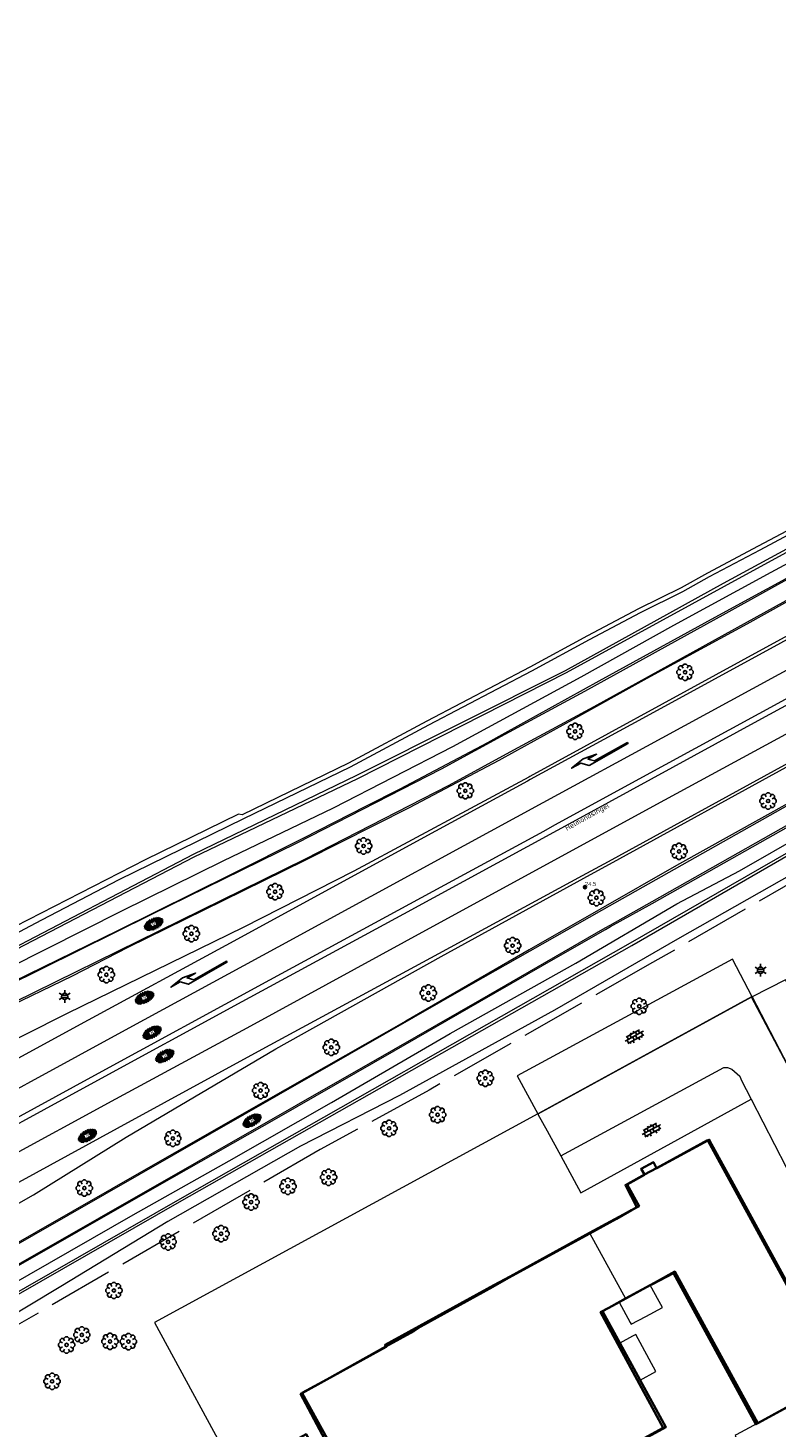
# Model space of a CAD drawing. Header units: metres. Extents: x 181682 to 183922, y 386244 to 387136.
# Tile 47 of 62: x 182992 to 183084, y 386761 to 386932. Entities that reach past the tile are written whole.
import ezdxf
from ezdxf.enums import TextEntityAlignment as Align

# ---------------------------------------------------------------- set-up
doc = ezdxf.new("R2010")
doc.units = ezdxf.units.M
doc.linetypes.add('IE-TERREINAFSCHEIDING', pattern=[10, 8, -2])
for name, color, linetype, lineweight in [('B-WE-GR-BOOM-S', 251, 'Continuous', 25), ('B-WE-IE-TERREINAFSCHEIDING-G', 251, 'IE-TERREINAFSCHEIDING', 18), ('B-WE-KL-ET_LS_OV_LICHTMAST-S', 251, 'Continuous', 25), ('B-WE-OG-TOPOGRAFIE_BEBOUWING-G', 251, 'Continuous', 35), ('B-WE-OG-TOPOGRAFIE_BEBOUWING-GV', 251, 'Continuous', 35), ('B-WE-OG-TOPOGRAFIE_BEBOUWING_LUIFEL-GV', 251, 'Continuous', 18), ('B-WE-OG-TOPOGRAFIE_BEBOUWING_TUSSENMUUR-GV', 251, 'Continuous', 18), ('B-WE-OG-TOPOGRAFIE_TERREIN_AGRARISCH-GV', 251, 'Continuous', 18), ('B-WE-OG-TOPOGRAFIE_WATER-GV', 251, 'Continuous', 18), ('B-WE-OG-TOPOGRAFIE_WEG_PARKEERPLAATS-GV', 251, 'Continuous', 18), ('B-WE-OG-TOPOGRAFIE_WEG_PARKEERPLAATS-SV', 251, 'Continuous', 25), ('B-WE-OG-TOPOGRAFIE_WEG_RIJWEG-GV', 251, 'Continuous', 18), ('B-WE-OG-TOPOGRAFIE_WEG_RIJWEG-SV', 251, 'Continuous', 25), ('B-WE-OG-TOPOGRAFIE_WEG_RIJWIELPAD-GV', 251, 'Continuous', 18), ('B-WE-OG-TOPOGRAFIE_WEG_RIJWIELPAD-SV', 251, 'Continuous', 25), ('B-WE-OG-TOPOGRAFIE_WEG_VERHARD-G', 251, 'Continuous', 18), ('B-WE-VW-MARKERING-G', 251, 'Continuous', 18), ('B-WE-VW-MARKERING_PIJL-S', 251, 'Continuous', 25), ('Label_puntobject', 7, 'Continuous', 25), ('Straatnaam', 7, 'Continuous', 25)]:
    doc.layers.add(name, color=color, linetype=linetype, lineweight=lineweight)
doc.layers.add('B-WE-IE-MEUBILAIR_WEGMEUBILAIR-S', color=251, linetype='Continuous')
doc.styles.add('NLCS-ISO', font='NLCS-ISO.ttf')
doc.styles.add('NLCS-ISO-M250-T18', font='NLCS-ISO.ttf', dxfattribs={"height": 0.45})
doc.styles.get("Standard").update_dxf_attribs({"font": 'arial.ttf'})

# ---------------------------------------------------------------- blocks, each defined once
blk = doc.blocks.new('B-SIE-WEG_LICHTMAST-SO')
at = {"ltscale": 0.1}
for p, q in [((-0.33, 0.19), (-0.67, 0.39)), ((0, 0.39), (0, 0.77)), ((0.33, 0.19), (0.67, 0.39)), ((-0.33, -0.19), (-0.67, -0.39)), ((0, -0.39), (0, -0.77)), ((0.33, -0.19), (0.67, -0.39))]:
    blk.add_line(p, q, dxfattribs=at)
at = {"flags": 128}
for points in [[(-0.35, 0.15), (0.35, 0.15)], [(-0.35, -0.15), (0.35, -0.15)]]:
    blk.add_lwpolyline(points, dxfattribs=at)
at = {"ltscale": 0.1}
blk.add_circle((0, 0), 0.386, dxfattribs=at)
at = {"style": 'NLCS-ISO'}
blk.add_attdef('TYPE', text='', height=0.549, dxfattribs=at).set_placement((0, 0.77), align=Align.BOTTOM_CENTER)
blk = doc.blocks.new('SIE-WEG_PAAL_ALGEMEEN_TYPE_02-SO')
at = {"ltscale": 0.5}
h = blk.add_hatch(color=256, dxfattribs=at)
h.paths.add_polyline_path([(0, 0), (0.1875, 0, 0.41421356), (0, 0.1875)])
h.paths.add_polyline_path([(0, -0.1875), (0, 0), (-0.1875, 0, 0.41421356)])
for p, q in [((-0.1875, 0), (0.1875, 0)), ((0, -0.1875), (0, 0.1875))]:
    blk.add_line(p, q, dxfattribs=at)
blk.add_circle((0, 0), 0.1875, dxfattribs=at)
blk = doc.blocks.new('SGR-BOOM_01')
at = {"layer": 'B-WE-GR-BOOM-S'}
for points in [[(-0.5, 0.25, 0), (-0.75, 0.38, 0), (-1, 0.12, 0), (-1, -0.12, 0), (-0.75, -0.38, 0), (-0.5, -0.25, 0)], [(-0.33, 0.8, 0), (-0.62, 0.8, 0), (-0.8, 0.62, 0), (-0.8, 0.33, 0)], [(0.25, 0.5, 0), (0.38, 0.75, 0), (0.12, 1, 0), (-0.12, 1, 0), (-0.38, 0.75, 0), (-0.25, 0.5, 0)], [(0.8, 0.33, 0), (0.8, 0.62, 0), (0.62, 0.8, 0), (0.33, 0.8, 0)], [(0.5, -0.25, 0), (0.75, -0.38, 0), (1, -0.12, 0), (1, 0.12, 0), (0.75, 0.38, 0), (0.5, 0.25, 0)], [(-0.8, -0.33, 0), (-0.8, -0.62, 0), (-0.62, -0.8, 0), (-0.33, -0.8, 0)], [(-0.25, -0.5, 0), (-0.38, -0.75, 0), (-0.12, -1, 0), (0.12, -1, 0), (0.38, -0.75, 0), (0.25, -0.5, 0)], [(0.33, -0.8, 0), (0.62, -0.8, 0), (0.8, -0.62, 0), (0.8, -0.33, 0)]]:
    blk.add_polyline3d(points, dxfattribs=at)
blk.add_circle((0, 0), 0.2, dxfattribs=at)
blk.add_circle((0, 0), 0.2, dxfattribs=at)
blk = doc.blocks.new('B-SVW-MARKERING_PIJL_RA_7.5')
blk.add_polyline3d([(0, 0, 0), (0, 0.07, 0), (5.45, 0.07, 0), (6.2, -0.68, 0), (7.5, -0.68, 0), (5.7, -0.98, 0), (4, -0.68, 0), (5.2, -0.68, 0), (4.6, -0.08, 0), (0, -0.08, 0)], close=True)
blk = doc.blocks.new('SVH-GESLOTEN-SO')
at = {"linetype": 'Continuous', "lineweight": 0}
for p, q in [((-1.68, -0.04), (-0.19, 0.87)), ((-1.66, 0.12), (0.02, -0.91)), ((-1.63, -0.24), (0.18, 0.87)), ((-1.62, 0.22), (-0.67, 0.81)), ((-1.58, 0.3), (0.36, -0.89)), ((-1.52, -0.4), (-0.45, 0.26)), ((-1.45, 0.44), (-0.45, -0.17)), ((-1.37, -0.53), (-0.45, 0.03)), ((-1.28, 0.57), (-0.45, 0.06)), ((-1.08, 0.67), (-0.45, 0.29)), ((-0.84, 0.76), (-0.1, 0.3)), ((-0.58, 0.82), (0.27, 0.3)), ((-0.44, -0.88), (1.54, 0.34)), ((-0.37, 0.3), (0.5, 0.84)), ((-0.28, 0.87), (1.6, -0.28)), ((-0.12, -0.9), (1.64, 0.17)), ((0, 0.3), (0.77, 0.78)), ((0.08, 0.88), (1.67, -0.1)), ((0.37, 0.3), (1.01, 0.69)), ((0.37, 0.08), (1.22, 0.6)), ((0.37, -0.15), (1.4, 0.48)), ((0.37, 0.24), (1.48, -0.43)), ((0.37, 0.02), (1.32, -0.57)), ((0.52, 0.83), (1.65, 0.14)), ((-1.67, -0.1), (-0.39, -0.88)), ((-1.45, -0.46), (-1.04, -0.72)), ((-1.18, -0.65), (-0.45, -0.2)), ((-0.97, -0.74), (-0.24, -0.3)), ((-0.72, -0.82), (0.13, -0.3)), ((-0.23, -0.3), (0.65, -0.84)), ((0.14, -0.3), (0.91, -0.77)), ((0.27, -0.9), (1.68, -0.04)), ((0.37, -0.21), (1.13, -0.68)), ((0.8, -0.8), (1.57, -0.33))]:
    blk.add_line(p, q, dxfattribs=at)
at = {"linetype": 'Continuous', "lineweight": 0, "style": 'NLCS-ISO'}
blk.add_text('R', height=0.54, dxfattribs=at).set_placement((0, 0), align=Align.MIDDLE_CENTER)
blk = doc.blocks.new('SVH-BSS_OPENGESTRAAT_KL-SO')
for p, q in [((-1.69, 0.09), (-1.59, 0.09)), ((-1.59, 0.09), (-0.02, 0.09)), ((-1.33, -0.44), (-1.33, 0.09)), ((-1.24, 0.61), (-0.02, 0.61)), ((-1.07, 0.09), (-1.07, 0.61)), ((-0.54, 0.09), (-0.54, 0.61)), ((-0.28, 0.61), (-0.28, 0.89)), ((-0.28, -0.44), (-0.28, 0.09)), ((-0.02, 0.61), (1.24, 0.61)), ((-0.02, 0.09), (1.56, 0.09)), ((0.24, 0.61), (0.24, 0.89)), ((0.24, -0.44), (0.24, 0.09)), ((0.51, 0.09), (0.51, 0.61)), ((1.03, 0.09), (1.03, 0.61)), ((1.29, -0.44), (1.29, 0.09)), ((1.56, 0.09), (1.69, 0.09)), ((-1.48, -0.44), (-0.02, -0.44)), ((-1.07, -0.7), (-1.07, -0.44)), ((-0.54, -0.85), (-0.54, -0.44)), ((-0.02, -0.44), (1.48, -0.44)), ((0.51, -0.86), (0.51, -0.44)), ((1.03, -0.71), (1.03, -0.44))]:
    blk.add_line(p, q)

msp = doc.modelspace()

# ---------------------------------------------------------------- linework, layer by layer
at = {"layer": 'B-WE-IE-TERREINAFSCHEIDING-G'}
msp.add_polyline3d([(183088.602, 386829.348, 25.513), (183068.579, 386817.816, 25.596), (183041.197, 386802.19, 25.628), (183027.843, 386794.884, 25.634), (182990.687, 386773.354, 25.563)], dxfattribs=at)
at = {"layer": 'B-WE-OG-TOPOGRAFIE_BEBOUWING-G'}
for points in [[(183061.986, 386756.455, 30.923), (183069.906, 386760.772, 30.971), (183062.213, 386774.956, 30.947), (183063.223, 386775.5, 30.947), (183064.493, 386776.185, 30.948), (183068.314, 386778.245, 30.95), (183068.599, 386778.398, 30.95), (183071.155, 386779.736, 51.174), (183081.27, 386761.206, 51.237), (183081.49, 386761.327, 51.237), (183091.356, 386766.737, 51.234), (183075.363, 386796.014, 51.234), (183075.349, 386796.04, 51.234), (183069.087, 386792.627, 51.234), (183067.595, 386791.813, 51.234)], [(183067.595, 386791.813, 51.234), (183065.264, 386790.543, 51.234), (183066.661, 386787.843, 51.249), (183065.992, 386787.452, 45.822), (183064.165, 386786.385, 31.015), (183060.907, 386784.609, 31.015), (183050.934, 386779.173, 31.015), (183048.991, 386778.068, 30.95), (183040.17, 386773.192, 31.033), (183039.305, 386772.637, 33.973), (183035.904, 386770.742, 33.977), (183028.634, 386766.693, 33.987), (183025.64, 386765.025, 33.991), (183025.44, 386764.914, 33.991), (183028.397, 386759.347, 34.011)]]:
    msp.add_polyline3d(points, dxfattribs=at)
at = {"layer": 'B-WE-OG-TOPOGRAFIE_BEBOUWING-GV'}
msp.add_line((183091.534, 386766.8), (183081.493, 386761.322), dxfattribs=at)
for points in [[(183091.534, 386766.8, 0), (183078.264, 386791.115, 0), (183075.834, 386795.567, 0), (183075.538, 386796.11, 0), (183075.363, 386796.014, 0), (183069.102, 386792.598, 0)], [(183069.102, 386792.598, 0), (183069.087, 386792.627, 0), (183068.69, 386793.358, 0), (183067.195, 386792.548, 0), (183067.595, 386791.813, 0), (183067.609, 386791.787, 0)], [(183067.609, 386791.787, 0), (183065.485, 386790.624, 0), (183066.936, 386787.968, 0), (183065.992, 386787.452, 0), (183060.88, 386784.659, 0)], [(183060.88, 386784.659, 0), (183051.131, 386779.331, 0), (183049.144, 386778.245, 0), (183035.792, 386770.948, 0), (183035.904, 386770.742, 0), (183035.935, 386770.685, 0), (183028.634, 386766.693, 0), (183025.627, 386765.049, 0), (183025.64, 386765.025, 0), (183028.678, 386759.475, 0), (183026.927, 386758.517, 0), (183026.913, 386758.543, 0), (183026.126, 386759.98, 0), (183024.036, 386758.836, 0), (183024.811, 386757.411, 0), (183034.965, 386738.754, 0), (183034.967, 386738.75, 0)], [(183065.272, 386776.62, 0), (183068.823, 386778.56, 0), (183071.328, 386779.928, 0), (183081.49, 386761.327, 0), (183081.493, 386761.322, 0)], [(183034.967, 386738.75, 0), (183058.878, 386751.789, 0), (183061.48, 386753.207, 0), (183061.859, 386753.414, 0), (183060.654, 386755.622, 0), (183070.226, 386760.845, 0), (183067.073, 386766.616, 0), (183066.785, 386767.143, 0), (183062.45, 386775.078, 0), (183063.223, 386775.5, 0), (183065.272, 386776.62, 0)]]:
    msp.add_polyline3d(points, dxfattribs=at)
at = {"layer": 'B-WE-OG-TOPOGRAFIE_BEBOUWING_LUIFEL-GV'}
for points in [[(183064.493, 386776.185, 0), (183065.861, 386773.682, 0), (183065.984, 386773.457, 0), (183067.766, 386774.431, 0), (183069.793, 386775.539, 0), (183069.4, 386776.258, 0), (183068.314, 386778.245, 0), (183068.299, 386778.273, 0), (183065.272, 386776.62, 0), (183064.489, 386776.192, 0), (183064.493, 386776.185, 0)], [(183067.073, 386766.616, 0), (183069.01, 386767.674, 0), (183066.53, 386772.213, 0), (183066.119, 386771.988, 0), (183064.594, 386771.155, 0), (183066.785, 386767.143, 0), (183067.073, 386766.616, 0)]]:
    msp.add_polyline3d(points, dxfattribs=at)
at = {"layer": 'B-WE-OG-TOPOGRAFIE_BEBOUWING_TUSSENMUUR-GV'}
msp.add_line((183067.609, 386791.787), (183069.102, 386792.598), dxfattribs=at)
msp.add_polyline3d([(183060.88, 386784.659, 0), (183060.907, 386784.609, 0), (183065.272, 386776.62, 0)], dxfattribs=at)
at = {"layer": 'B-WE-OG-TOPOGRAFIE_TERREIN_AGRARISCH-GV'}
msp.add_polyline3d([(183089.095, 386872.919, 25.193), (183081.562, 386868.899, 25.225), (183075.327, 386865.598, 25.276), (183072.088, 386863.788, 25.261), (183066.88, 386861.219, 25.335), (183060.606, 386857.89, 25.406), (183053.534, 386854.047, 25.465), (183040.915, 386847.42, 25.427), (183031.318, 386842.261, 25.421), (183018.25, 386835.94, 25.234), (183017.825, 386836.031, 25.827), (183006.391, 386830.417, 26.093), (182980.843, 386817.345, 25.981)], dxfattribs=at)
at = {"layer": 'B-WE-OG-TOPOGRAFIE_WATER-GV'}
for points in [[(183208.601, 386932.446, 24.038), (183184.602, 386919.061, 24.02), (183152.818, 386902.204, 24.086), (183138.485, 386896.111, 23.997), (183123.71, 386889.317, 24.177), (183110.757, 386882.684, 24.217), (183096.609, 386874.814, 24.167), (183077.256, 386864.302, 24.236), (183057.872, 386853.612, 24.156), (183032.299, 386840.776, 24.187), (183012.261, 386831.088, 24.319), (182987.321, 386818.09, 24.266)], [(182987.417, 386817.851, 24.319), (183012.389, 386830.804, 24.293), (183032.47, 386840.417, 24.206), (183058.025, 386853.386, 24.11), (183077.416, 386863.998, 24.222), (183096.567, 386874.472, 24.16), (183110.941, 386882.438, 24.241), (183123.719, 386889.019, 24.158), (183138.614, 386895.765, 24.029), (183152.844, 386901.86, 24.093), (183169.094, 386910.195, 24.058), (183184.632, 386918.824, 24.017), (183208.775, 386932.206, 24.045)], [(183206.326, 386929.038, 25.133), (183199.719, 386925.296, 25.151), (183188.619, 386919.255, 25.136), (183176.38, 386912.405, 25.21), (183165.391, 386906.427, 25.219), (183157.66, 386902.473, 25.184), (183152.781, 386899.89, 25.139), (183149.027, 386898.215, 25.071), (183143.534, 386896.032, 25.124), (183136.527, 386892.995, 25.036), (183130.291, 386890.245, 25.021), (183123.029, 386887.067, 25.006), (183115.308, 386883.281, 25.08), (183102.778, 386876.345, 25.091), (183088.511, 386868.554, 25.08), (183083.105, 386865.659, 24.95), (183071.15, 386859.146, 25.134), (183059.813, 386852.816, 25.058), (183044.08, 386844.27, 25.058), (183029.416, 386836.758, 25.101), (183015.904, 386830.281, 25.08), (183003.484, 386824.139, 25.091), (182989.601, 386817.141, 25.08)], [(183212.111, 386904.232, 24.052), (183197.517, 386894.554, 23.995), (183188.63, 386888.048, 24.044), (183182.385, 386884.319, 24.054), (183157.874, 386870.793, 24.061), (183115.759, 386848.069, 24.102), (183104.738, 386841.944, 24.11), (183092.376, 386835.451, 23.218), (183065.838, 386820.222, 24.207), (183010.622, 386788.812, 24.158), (182953.667, 386756.184, 24.187)], [(182953.788, 386755.946, 24.217), (183010.583, 386788.477, 24.153), (183066.039, 386819.923, 24.197), (183092.867, 386835.393, 24.071), (183104.785, 386841.727, 24.094), (183115.926, 386847.78, 24.085), (183133.063, 386857.174, 24.045), (183157.929, 386870.551, 24.011), (183182.52, 386884.094, 24.057), (183188.759, 386887.703, 24.026), (183197.733, 386894.28, 23.958), (183212.211, 386904.023, 24.01)], [(182974.101, 386769.258, 24.7), (182992.143, 386779.55, 24.789), (183004.905, 386786.896, 24.813), (183016.653, 386793.519, 24.765), (183029.204, 386800.648, 24.768), (183043.792, 386809.115, 24.827), (183059.184, 386817.76, 24.827), (183071.577, 386825.03, 24.973), (183079.243, 386829.094, 25), (183087.384, 386833.744, 25.021), (183095.205, 386838.15, 25.027), (183107.762, 386845.378, 25.041), (183118.182, 386850.933, 25.05), (183128.175, 386856.424, 25.068), (183136.195, 386860.917, 25.11), (183145.957, 386866.324, 25.11), (183155.175, 386871.357, 25.107), (183165.324, 386876.894, 25.11), (183172.818, 386880.849, 25.119), (183180.638, 386885.199, 25.065), (183184.858, 386887.632, 25.11), (183189.734, 386890.972, 25.151), (183195.974, 386895.549, 25.166), (183204.36, 386901.255, 25.187)], [(183202.371, 386894.812, 25.296), (183195.227, 386890.025, 25.196), (183190.478, 386886.972, 25.154), (183183.517, 386882.979, 25.139), (183167.661, 386874.251, 25.157), (183152.747, 386866.14, 25.077), (183138.323, 386858.313, 25.119), (183129.313, 386853.199, 25.258), (183118.14, 386846.844, 25.442), (183105.246, 386839.827, 25.513), (183092.925, 386832.756, 25.575), (183071.64, 386820.681, 25.628), (183056.551, 386811.991, 25.643), (183037.551, 386801.539, 25.581), (183025.416, 386795.302, 25.575), (183009.14, 386786.061, 25.584), (182996.035, 386778.116, 25.563), (182975.125, 386765.527, 25.498)], [(182984.791, 386818.365, 25.418), (182993.703, 386823.081, 25.504), (183003.176, 386827.997, 25.415), (183018.469, 386835.49, 25.234), (183031.546, 386841.815, 25.421), (183041.15, 386846.978, 25.427), (183053.773, 386853.608, 25.465), (183060.842, 386857.45, 25.406), (183067.108, 386860.774, 25.335), (183072.321, 386863.345, 25.261), (183075.566, 386865.159, 25.276), (183081.797, 386868.458, 25.225), (183089.331, 386872.479, 25.193)]]:
    msp.add_polyline3d(points, dxfattribs=at)
at = {"layer": 'B-WE-OG-TOPOGRAFIE_WEG_PARKEERPLAATS-GV'}
for points in [[(183080.798, 386813.609, 0), (183078.391, 386818.226, 0), (183051.973, 386803.918, 0), (183054.521, 386799.274, 0), (183054.536, 386799.247, 0)], [(183107.999, 386758.728, 0), (183096.63, 386793.646, 0), (183084.878, 386815.699, 0), (183080.798, 386813.609, 0)], [(183057.326, 386794.122, 0), (183059.777, 386789.596, 0), (183080.693, 386801.06, 0)]]:
    msp.add_polyline3d(points, dxfattribs=at)
at = {"layer": 'B-WE-OG-TOPOGRAFIE_WEG_RIJWEG-GV'}
for points in [[(183152.125, 386890.341, 25.761), (183146.485, 386887.956, 25.757), (183131.08, 386881.294, 25.675), (183117.859, 386875.445, 25.642), (183114.739, 386873.93, 25.652), (183091.861, 386861.586, 25.616), (183079.399, 386854.795, 25.575), (183053.536, 386840.647, 25.583), (183053.406, 386840.577, 25.583)], [(183060.179, 386828.176, 25.598), (183064.585, 386830.596, 25.602), (183084.971, 386841.786, 25.596), (183085.635, 386842.121, 25.61), (183107.938, 386854.361, 25.645), (183109.215, 386855.011, 25.64), (183129.441, 386866.027, 25.666), (183147.957, 386876.081, 25.678)], [(183053.406, 386840.577, 25.583), (183031.97, 386829.028, 25.539), (183018.397, 386822.134, 25.521), (182996.826, 386811.568, 25.513), (182986.303, 386806.289, 25.472), (182964.154, 386795.106, 25.365), (182957.763, 386792.065, 25.382)], [(182949.503, 386764.695, 25.428), (182969.743, 386776.279, 25.509), (182992.66, 386789.324, 25.535), (183004.053, 386796.411, 25.557), (183022.392, 386807.239, 25.545), (183042.658, 386818.553, 25.583), (183060.179, 386828.176, 25.598)], [(183080.798, 386813.609, 0), (183080.735, 386813.575, 0), (183054.536, 386799.247, 0)], [(183080.798, 386813.609, 0), (183085.758, 386804.08, 0), (183091.196, 386793.632, 0), (183091.312, 386793.41, 0), (183092.144, 386791.703, 0), (183093.669, 386786.842, 0), (183100.543, 386765.783, 0), (183101.905, 386760.539, 0), (183102.733, 386756.527, 0)], [(183057.326, 386794.122, 0), (183077.335, 386804.976, 0), (183077.784, 386804.974, 0), (183078.294, 386804.732, 0), (183079.28, 386803.887, 0), (183079.464, 386803.446, 0), (183080.693, 386801.06, 0)], [(183080.693, 386801.06, 0), (183086.402, 386789.945, 0), (183090.185, 386778.327, 0), (183093.384, 386767.908, 0), (183093.288, 386767.785, 0), (183091.534, 386766.8, 0)], [(183054.536, 386799.247, 0), (183055.674, 386797.173, 0), (183057.326, 386794.122, 0)], [(183081.493, 386761.322, 0), (183078.853, 386759.889, 0), (183078.71, 386759.811, 0), (183079.347, 386758.561, 0), (183074.75, 386756.047, 0)]]:
    msp.add_polyline3d(points, dxfattribs=at)
at = {"layer": 'B-WE-OG-TOPOGRAFIE_WEG_RIJWIELPAD-GV'}
for points in [[(183139.122, 386892.261, 25.323), (183136.348, 386891.156, 25.341), (183127.474, 386887.397, 25.271), (183126.094, 386886.738, 25.288), (183123.7, 386885.62, 25.28), (183121.306, 386884.501, 25.288), (183118.209, 386882.97, 25.262), (183114.572, 386881.176, 25.28), (183110.616, 386879.003, 25.245), (183102.236, 386874.55, 25.227), (183088.963, 386867.107, 25.288), (183076.243, 386860.164, 25.297), (183062, 386852.33, 25.236), (183050.467, 386845.958, 25.258)], [(183051.691, 386843.717, 25.28), (183058.809, 386847.628, 25.315), (183067.922, 386852.69, 25.288), (183080.213, 386859.381, 25.315), (183094.405, 386867.283, 25.402), (183106.063, 386873.681, 25.367), (183115.315, 386878.676, 25.306), (183120.115, 386881.118, 25.332), (183126.807, 386884.317, 25.35), (183132.466, 386886.808, 25.385), (183140.351, 386890.01, 25.403)], [(183149.674, 386872.938, 25.395), (183136.098, 386865.466, 25.379), (183120.367, 386856.807, 25.379), (183101.912, 386846.613, 25.422), (183088.784, 386839.338, 25.414), (183071.509, 386829.731, 25.352), (183062.234, 386824.414, 25.321)], [(183063.426, 386822.229, 25.324), (183068.536, 386825.067, 25.321), (183089.694, 386836.99, 25.365), (183092.906, 386838.808, 25.309), (183105.548, 386845.744, 25.317), (183118.053, 386852.641, 25.344), (183133.272, 386861.025, 25.282), (183147.888, 386869.076, 25.282), (183150.883, 386870.724, 25.288)], [(183050.467, 386845.958, 25.258), (183048.354, 386844.791, 25.262), (183037.59, 386839.078, 25.218), (183033.389, 386836.948, 25.218), (183025.779, 386833.099, 25.21), (183016.902, 386828.635, 25.21), (183002.975, 386821.718, 25.192), (182988.297, 386814.559, 25.183), (182980.195, 386810.611, 25.21), (182971.271, 386806.329, 25.21), (182961.624, 386801.858, 25.175), (182960.82, 386801.474, 25.174)], [(182962.065, 386799.195, 25.279), (182963.104, 386799.688, 25.288), (182976.69, 386806.167, 25.28), (182988.659, 386811.963, 25.227), (182997.441, 386816.214, 25.236), (183004.301, 386819.71, 25.288), (183015.928, 386825.42, 25.323), (183025.986, 386830.376, 25.306), (183038.801, 386836.848, 25.297), (183049.77, 386842.661, 25.271), (183051.691, 386843.717, 25.28)], [(183062.234, 386824.414, 25.321), (183053.475, 386819.393, 25.291), (183038.321, 386810.655, 25.361), (183021.174, 386800.887, 25.291), (183006.78, 386792.645, 25.291), (182993.018, 386784.774, 25.23), (182978.037, 386776.218, 25.23), (182975.428, 386774.726, 25.227)], [(182976.623, 386772.538, 25.148), (182988.507, 386779.371, 25.169), (183007.863, 386790.398, 25.237), (183022.504, 386798.761, 25.153), (183036.916, 386807.017, 25.23), (183047.416, 386813.051, 25.24), (183057.034, 386818.565, 25.245), (183062.82, 386821.893, 25.325), (183063.426, 386822.229, 25.324)]]:
    msp.add_polyline3d(points, dxfattribs=at)
at = {"layer": 'B-WE-OG-TOPOGRAFIE_WEG_VERHARD-G'}
msp.add_polyline3d([(183088.126, 386799.604, 25.958), (183085.758, 386804.08, 25.964), (183080.735, 386813.575, 25.976), (183080.719, 386813.605, 25.976), (183054.686, 386799.364, 26.184), (183054.521, 386799.274, 26.185), (183007.522, 386773.685, 26.383), (183028.22, 386735.594, 26.855)], dxfattribs=at)
at = {"layer": 'B-WE-VW-MARKERING-G'}
for points in [[(182988.281, 386796.717, 25.711), (182999.668, 386802.904, 25.698), (183018.284, 386813.039, 25.713), (183038.091, 386823.806, 25.743), (183056.954, 386834.08, 25.756), (183060.616, 386836.074, 25.759), (183081.54, 386847.52, 25.786), (183102.99, 386859.181, 25.786), (183125.063, 386871.252, 25.798), (183144.766, 386881.924, 25.795), (183147.214, 386883.25, 25.795), (183164.798, 386892.832, 25.831), (183169.688, 386895.494, 25.803), (183184.255, 386903.391, 25.844), (183196.034, 386909.811, 25.84), (183213.202, 386919.158, 25.869)], [(182980.593, 386793.305, 25.707), (183000.188, 386804.007, 25.701), (183021.672, 386815.703, 25.721), (183043.116, 386827.367, 25.756), (183055.242, 386833.957, 25.766), (183056.613, 386834.705, 25.768), (183070.199, 386842.113, 25.784), (183097.289, 386856.873, 25.782), (183116.828, 386867.567, 25.798), (183123.426, 386871.15, 25.809), (183144.431, 386882.538, 25.832), (183145.811, 386883.286, 25.833), (183162.673, 386892.451, 25.844), (183190.69, 386907.685, 25.872), (183204.68, 386915.313, 25.856)], [(182990.885, 386790.884, 25.603), (183003, 386797.499, 25.575), (183020.74, 386807.187, 25.599), (183042.394, 386818.954, 25.6), (183060, 386828.503, 25.615), (183063.195, 386830.236, 25.618), (183084.808, 386842.084, 25.643), (183106.158, 386853.699, 25.646), (183128.502, 386865.862, 25.66), (183147.797, 386876.375, 25.683), (183149.65, 386877.385, 25.685), (183168.059, 386887.471, 25.702), (183173.31, 386890.473, 25.715), (183188.099, 386900.821, 25.757), (183195.417, 386905.916, 25.775)], [(182942.041, 386767.955, 25.587), (182966.45, 386781.285, 25.6), (182988.658, 386793.443, 25.607), (183002.787, 386801.125, 25.634), (183019.318, 386810.079, 25.632), (183041.256, 386822.033, 25.686), (183058.415, 386831.405, 25.691), (183068.66, 386837.001, 25.694), (183089.679, 386848.433, 25.734), (183114.343, 386861.817, 25.782), (183140.029, 386875.828, 25.808), (183146.246, 386879.214, 25.813), (183167.205, 386890.63, 25.832), (183192.653, 386904.49, 25.853)], [(183200.456, 386903.673, 25.442), (183196.361, 386900.836, 25.457), (183192.339, 386897.899, 25.451), (183188.209, 386894.956, 25.421), (183184.054, 386892.109, 25.481), (183179.826, 386889.518, 25.454), (183175.505, 386886.95, 25.433), (183162.347, 386879.734, 25.419), (183150.55, 386873.224, 25.427), (183149.756, 386872.788, 25.428), (183131.66, 386862.842, 25.451), (183118.538, 386855.616, 25.373), (183100.675, 386845.794, 25.39), (183090.286, 386840.011, 25.379), (183062.35, 386824.202, 25.378), (183046.283, 386815.109, 25.377), (183035.635, 386809.002, 25.362), (182975.509, 386774.578, 25.252)], [(183201.729, 386901.838, 25.401), (183197.651, 386899.01, 25.412), (183193.608, 386896.133, 25.398), (183189.475, 386893.052, 25.377), (183185.272, 386890.239, 25.396), (183180.983, 386887.541, 25.401), (183172.778, 386882.917, 25.404), (183163.44, 386877.75, 25.374), (183151.724, 386871.277, 25.376), (183150.844, 386870.796, 25.375), (183132.724, 386860.885, 25.349), (183119.635, 386853.667, 25.356), (183102, 386843.931, 25.324), (183091.773, 386838.42, 25.344), (183068.49, 386825.258, 25.309), (183063.349, 386822.37, 25.336), (183062.752, 386822.034, 25.339), (183047.379, 386813.185, 25.287), (183036.84, 386807.137, 25.253), (182976.548, 386772.675, 25.114)], [(183152.246, 386890.198, 25.761), (183152.229, 386890.191, 25.761), (183143.765, 386886.405, 25.782), (183116.536, 386874.455, 25.645), (183113.844, 386873.132, 25.605), (183092.755, 386861.611, 25.602), (183067.354, 386847.757, 25.599), (183053.577, 386840.263, 25.574), (183053.256, 386840.088, 25.573), (183040.088, 386832.918, 25.594), (183017.68, 386820.706, 25.597), (182997.932, 386809.974, 25.547), (182976.846, 386798.51, 25.515), (182971.563, 386795.768, 25.491), (182966.141, 386793.21, 25.476), (182960.69, 386790.705, 25.463), (182958.747, 386789.837, 25.467), (182936.223, 386779.776, 25.513), (182935.961, 386779.659, 25.514)], [(183143.474, 386885.482, 25.849), (183116.975, 386871.094, 25.783), (183095.215, 386859.21, 25.775), (183069.745, 386845.342, 25.751), (183055.135, 386837.41, 25.71), (183045.432, 386832.141, 25.682), (183022.651, 386819.715, 25.69), (183004.376, 386809.76, 25.655), (182979.022, 386795.96, 25.635), (182968.166, 386790.071, 25.659)], [(182989.295, 386814.91, 25.177), (183007.122, 386823.707, 25.239), (183025.015, 386832.526, 25.216), (183042.717, 386841.587, 25.242), (183050.534, 386845.835, 25.249), (183060.274, 386851.127, 25.257), (183077.637, 386860.685, 25.246), (183095.256, 386870.446, 25.266)], [(182990.325, 386812.971, 25.216), (183008.1, 386821.726, 25.234), (183026.021, 386830.563, 25.253), (183043.658, 386839.598, 25.279), (183051.591, 386843.899, 25.283), (183061.44, 386849.239, 25.288), (183078.675, 386858.747, 25.291), (183096.361, 386868.534, 25.278)]]:
    msp.add_polyline3d(points, dxfattribs=at)

# ---------------------------------------------------------------- block references
at = {"layer": 'B-WE-GR-BOOM-S'}
for p in [(183072.577, 386853.439, 25.428), (183059.099, 386846.168, 25.017), (183045.631, 386838.887, 25.017), (183082.762, 386837.638, 25.273), (183033.154, 386832.124, 24.928), (183071.835, 386831.459, 25.261), (183022.302, 386826.513, 24.967), (183061.711, 386825.77, 24.955), (183012.04, 386821.361, 25.038), (183051.432, 386819.901, 25.056), (183001.613, 386816.33, 24.949), (183041.099, 386814.09, 24.991), (183066.964, 386812.473, 26.419), (183029.195, 386807.426, 25.035), (183048.085, 386803.634, 26.398), (183020.53, 386802.132, 25.053), (183042.236, 386799.153, 26.381), (183036.282, 386797.494, 26.36), (183009.765, 386796.261, 24.985), (182998.913, 386790.163, 25.526), (183023.875, 386790.378, 26.319), (183028.858, 386791.499, 26.329), (183019.365, 386788.444, 26.301), (183009.191, 386783.567, 26.395), (183015.681, 386784.568, 26.315), (183002.535, 386777.607, 26.684), (182996.729, 386770.929, 26.636), (182998.606, 386772.161, 26.619), (183002.061, 386771.361, 26.639), (183004.32, 386771.34, 26.636), (182994.961, 386766.466, 26.646)]:
    msp.add_blockref('SGR-BOOM_01', p, dxfattribs=at)
at = {"layer": 'B-WE-IE-MEUBILAIR_WEGMEUBILAIR-S'}
msp.add_blockref('SIE-WEG_PAAL_ALGEMEEN_TYPE_02-SO', (183060.312, 386827.071, 25.118), dxfattribs=at)
at = {"layer": 'B-WE-KL-ET_LS_OV_LICHTMAST-S'}
for p in [(183081.835, 386816.886, 0), (182996.508, 386813.675, 25.005)]:
    msp.add_blockref('B-SIE-WEG_LICHTMAST-SO', p, dxfattribs=at)
at = {"layer": 'B-WE-OG-TOPOGRAFIE_WEG_PARKEERPLAATS-SV', "xscale": 0.7499999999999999, "yscale": 0.7499999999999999}
for p, rotation in [((183066.379, 386808.737, 0), 28.43999409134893), ((183068.483, 386797.286, 0), 28.4778786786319)]:
    msp.add_blockref('SVH-BSS_OPENGESTRAAT_KL-SO', p, dxfattribs=dict(at, rotation=rotation))
at = {"layer": 'B-WE-OG-TOPOGRAFIE_WEG_RIJWEG-SV'}
for p, xscale, yscale, rotation in [((183006.298, 386813.552, 25.569), 0.75, 0.75, 26.09673571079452), ((183007.226, 386809.27, 25.673), 0.75, 0.75, 28.47073797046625), ((183008.789, 386806.407, 25.686), 0.7500000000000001, 0.7500000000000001, 28.56493992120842), ((182999.297, 386796.613, 25.571), 0.7500000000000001, 0.7500000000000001, 28.42952097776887)]:
    msp.add_blockref('SVH-GESLOTEN-SO', p, dxfattribs=dict(at, xscale=xscale, yscale=yscale, rotation=rotation))
at = {"layer": 'B-WE-OG-TOPOGRAFIE_WEG_RIJWIELPAD-SV'}
for p, xscale, yscale, rotation in [((183007.421, 386822.576, 25.243), 0.7500000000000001, 0.7500000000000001, 26.15557650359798), ((183019.484, 386798.476, 25.254), 0.75, 0.75, 29.73518722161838)]:
    msp.add_blockref('SVH-GESLOTEN-SO', p, dxfattribs=dict(at, xscale=xscale, yscale=yscale, rotation=rotation))
at = {"layer": 'B-WE-VW-MARKERING_PIJL-S'}
for p, rotation in [((183065.541, 386844.737, 25.6), 209.2484745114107), ((183016.368, 386817.931, 25.719), 209.76934026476)]:
    msp.add_blockref('B-SVW-MARKERING_PIJL_RA_7.5', p, dxfattribs=dict(at, rotation=rotation))

# ---------------------------------------------------------------- texts
at = {"layer": 'Label_puntobject'}
msp.add_text('24.5', height=0.5, rotation=360, dxfattribs=at).set_placement((183060.312, 386827.071, 25.118), align=Align.BOTTOM_LEFT)
at = {"layer": 'Straatnaam', "style": 'NLCS-ISO-M250-T18'}
msp.add_text('Helmondsingel', height=0.625, rotation=29.3, dxfattribs=at).set_placement((183060.617, 386835.629, 0), align=Align.MIDDLE)

doc.saveas('drawing.dxf')
